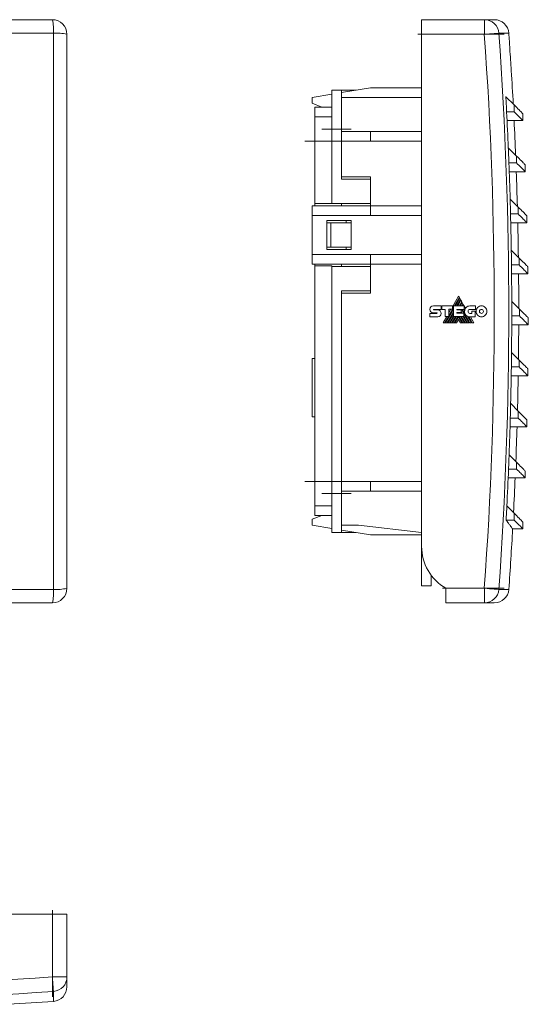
# Model space of a CAD drawing. Header units: millimetres. Extents: x 63 to 370, y 45 to 251.
# Tile 5 of 5: x 265 to 370, y 49 to 251. Entities that reach past the tile are written whole.
import ezdxf

# ---------------------------------------------------------------- set-up
doc = ezdxf.new("R2010")
doc.units = ezdxf.units.MM
doc.linetypes.add('CENTERX2', pattern=[20.32, 12.7, -2.54, 2.54, -2.54])
doc.linetypes.add('PHANTOM', pattern=[12.7, 6.35, -1.27, 1.27, -1.27, 1.27, -1.27])
doc.layers.add('___VS___', color=7, linetype='Continuous', lineweight=15)

msp = doc.modelspace()

# ---------------------------------------------------------------- linework, layer by layer
at = {"color": 7, "linetype": 'Continuous', "lineweight": 15}
for p, q in [((157.94, 251.35), (271.94, 251.35)), ((347.94, 248.35), (347.94, 251.35)), ((347.94, 251.35), (360.86, 251.35)), ((360.86, 248.35), (360.86, 251.35)), ((360.86, 251.35), (362.9, 251.35)), ((272.16, 248.56), (157.73, 248.56)), ((272.16, 134.14), (272.16, 248.56)), ((274.94, 248.35), (274.94, 134.35)), ((360.86, 248.35), (347.94, 248.35)), ((347.94, 248.35), (347.94, 143.01)), ((365.89, 248.56), (363.84, 248.56)), ((366.39, 240.85), (366.41, 240.85)), ((331.44, 236.35), (337.44, 237.35)), ((337.44, 237.35), (347.94, 237.35)), ((325.44, 235.35), (329.44, 236.02)), ((325.44, 234.15), (325.44, 235.35)), ((329.44, 228.85), (329.44, 236.85)), ((329.44, 236.85), (331.44, 236.85)), ((331.44, 236.85), (331.44, 235.35)), ((331.44, 236.85), (334.44, 236.85)), ((331.44, 235.35), (331.44, 233.51)), ((331.44, 235.35), (347.94, 235.35)), ((365.28, 235.51), (366.99, 233.8)), ((325.44, 234.15), (327.44, 233.35)), ((325.94, 231.35), (325.94, 233.35)), ((325.94, 233.35), (329.44, 233.35)), ((331.44, 233.51), (331.44, 228.85)), ((366.99, 233.8), (366.99, 232.39)), ((325.94, 226.35), (325.94, 231.35)), ((325.94, 231.35), (329.44, 231.35)), ((366.99, 232.39), (365.45, 232.39)), ((368.8, 230.58), (368.8, 231.99)), ((366.98, 230.58), (365.54, 230.58)), ((366.98, 230.58), (368.8, 230.58)), ((331.44, 228.85), (329.44, 228.85)), ((329.44, 213.55), (329.44, 228.85)), ((331.44, 218.55), (331.44, 228.85)), ((331.44, 228.35), (337.44, 228.35)), ((337.44, 228.35), (347.94, 228.35)), ((337.44, 226.35), (337.44, 228.35)), ((325.94, 213.55), (325.94, 226.35)), ((325.94, 226.35), (329.44, 226.35)), ((331.44, 226.35), (337.44, 226.35)), ((337.44, 226.35), (347.94, 226.35)), ((365.79, 224.98), (367.48, 223.3)), ((367.48, 223.3), (367.48, 221.89)), ((367.48, 221.89), (365.92, 221.89)), ((369.29, 220.08), (369.29, 221.49)), ((337.44, 218.55), (337.44, 219.05)), ((367.43, 220.08), (365.98, 220.08)), ((367.43, 220.08), (369.29, 220.08)), ((331.44, 218.55), (337.44, 218.55)), ((325.44, 213.05), (325.44, 211.05)), ((325.44, 213.05), (337.44, 213.05)), ((325.94, 213.05), (325.94, 213.55)), ((325.94, 213.55), (329.44, 213.55)), ((329.44, 213.55), (337.44, 213.55)), ((331.44, 213.55), (331.44, 213.05)), ((337.44, 213.05), (337.44, 213.55)), ((337.44, 211.05), (337.44, 213.05)), ((337.44, 213.05), (347.94, 213.05)), ((366.17, 214.45), (367.82, 212.8)), ((367.82, 212.8), (367.82, 211.39)), ((325.44, 211.05), (337.44, 211.05)), ((325.44, 211.05), (325.44, 203.05)), ((337.44, 211.05), (347.94, 211.05)), ((367.82, 211.39), (366.25, 211.39)), ((369.63, 209.58), (369.63, 210.99)), ((328.44, 210.05), (333.44, 210.05)), ((328.44, 204.05), (328.44, 210.05)), ((329.24, 209.55), (329.24, 204.55)), ((333.44, 204.05), (333.44, 210.05)), ((367.73, 209.58), (366.29, 209.58)), ((367.73, 209.58), (369.63, 209.58)), ((325.44, 203.05), (325.44, 201.05)), ((325.44, 203.05), (337.44, 203.05)), ((328.44, 204.05), (333.44, 204.05)), ((337.44, 203.05), (337.44, 201.05)), ((337.44, 203.05), (347.94, 203.05)), ((366.4, 203.93), (368.03, 202.3)), ((325.44, 201.05), (337.44, 201.05)), ((325.94, 200.7), (325.94, 201.05)), ((325.94, 200.7), (329.44, 200.7)), ((325.94, 156.35), (325.94, 200.7)), ((329.44, 200.55), (329.44, 200.7)), ((331.44, 200.55), (331.44, 201.05)), ((337.44, 201.05), (347.94, 201.05)), ((337.44, 201.05), (337.44, 200.55)), ((368.03, 200.89), (366.44, 200.89)), ((368.03, 202.3), (368.03, 200.89)), ((329.44, 153.85), (329.44, 200.55)), ((329.44, 200.55), (337.44, 200.55)), ((367.9, 199.08), (366.46, 199.08)), ((367.9, 199.08), (369.84, 199.08)), ((369.84, 199.08), (369.84, 200.49)), ((331.44, 195.55), (337.44, 195.55)), ((331.44, 153.85), (331.44, 195.55)), ((337.44, 195.55), (337.44, 195.05)), ((350.36, 192.47), (351.97, 192.47)), ((351.97, 192.47), (351.97, 191.75)), ((352.13, 191.75), (352.13, 192.47)), ((352.13, 192.47), (354.27, 192.47)), ((355.55, 194.46), (354.27, 192.24)), ((354.27, 192.47), (354.27, 191.76)), ((354.48, 190.25), (354.48, 192.46)), ((354.48, 192.46), (356.67, 192.46)), ((354.74, 192.46), (355.72, 194.17)), ((355.8, 194.03), (354.89, 192.46)), ((355.22, 192.46), (355.96, 193.75)), ((356.04, 193.62), (355.37, 192.46)), ((355.72, 194.17), (355.55, 194.46)), ((355.71, 192.46), (356.21, 193.32)), ((355.96, 193.75), (355.8, 194.03)), ((356.28, 193.19), (355.86, 192.46)), ((356.21, 193.32), (356.04, 193.62)), ((356.2, 192.46), (356.45, 192.9)), ((356.45, 192.9), (356.28, 193.19)), ((356.52, 192.77), (356.35, 192.46)), ((356.97, 191.99), (356.52, 192.77)), ((356.67, 192.46), (356.67, 191.75)), ((366.5, 193.4), (368.1, 191.8)), ((349.65, 190.93), (351.07, 190.93)), ((351.07, 191.05), (350.36, 191.05)), ((350.45, 191.75), (351.97, 191.75)), ((350.45, 191.64), (351.27, 191.64)), ((352.82, 191.75), (352.13, 191.75)), ((352.82, 190.25), (352.82, 191.75)), ((352.87, 188.97), (354.48, 191.76)), ((353.2, 188.97), (354.48, 191.18)), ((353.36, 188.97), (354.48, 190.92)), ((353.55, 190.41), (354.48, 192.03)), ((354.27, 191.76), (353.55, 191.76)), ((353.55, 190.25), (353.55, 191.76)), ((353.99, 191.76), (353.55, 191.01)), ((355.21, 191.75), (356.67, 191.75)), ((355.21, 191.75), (355.21, 191.63)), ((355.21, 191.63), (356.08, 191.63)), ((355.21, 191.09), (356.08, 191.09)), ((355.21, 191.09), (355.21, 190.98)), ((355.21, 190.98), (356.66, 190.98)), ((355.34, 190.98), (355.4, 191.09)), ((355.38, 191.63), (355.44, 191.75)), ((355.49, 190.98), (355.55, 191.09)), ((355.72, 191.63), (355.78, 191.75)), ((355.86, 191.63), (355.93, 191.75)), ((356.02, 191.09), (356.08, 190.98)), ((356.08, 191.63), (356.08, 191.09)), ((356.2, 191.62), (356.27, 191.75)), ((356.2, 191.62), (356.57, 190.98)), ((356.61, 191.75), (356.8, 191.42)), ((356.66, 190.25), (356.66, 190.98)), ((356.66, 190.83), (357.73, 188.97)), ((357.89, 192.46), (359.01, 192.46)), ((359.01, 191.74), (357.89, 191.74)), ((357.89, 190.93), (358.28, 190.93)), ((358.28, 190.93), (358.28, 191.36)), ((358.28, 191.36), (358.99, 191.36)), ((358.99, 191.36), (358.99, 190.21)), ((359.01, 192.46), (359.01, 191.74)), ((368.1, 191.8), (368.1, 190.39)), ((351.27, 190.22), (349.65, 190.22)), ((353.11, 190.25), (352.37, 188.97)), ((352.72, 188.97), (353.46, 190.25)), ((352.82, 190.25), (353.55, 190.25)), ((353.69, 188.97), (354.48, 190.34)), ((353.84, 188.97), (354.58, 190.25)), ((354.17, 188.97), (354.92, 190.25)), ((354.33, 188.97), (355.07, 190.25)), ((354.48, 190.25), (356.66, 190.25)), ((354.66, 188.97), (355.4, 190.25)), ((354.81, 188.97), (355.55, 190.24)), ((355.55, 189.66), (355.14, 188.97)), ((356.28, 188.97), (355.55, 190.24)), ((355.55, 189.66), (355.94, 188.97)), ((356.43, 188.97), (355.69, 190.25)), ((356.02, 190.25), (356.76, 188.97)), ((356.5, 190.25), (357.24, 188.97)), ((357.44, 190.31), (358.22, 188.97)), ((358.99, 190.21), (357.89, 190.21)), ((358.72, 188.97), (358, 190.21)), ((368.1, 190.39), (366.5, 190.39)), ((367.94, 188.58), (366.5, 188.58)), ((367.94, 188.58), (369.91, 188.58)), ((369.91, 188.58), (369.91, 189.99)), ((366.46, 182.87), (368.03, 181.3)), ((325.44, 181.65), (325.44, 169.65)), ((325.44, 181.65), (325.94, 181.65)), ((368.03, 181.3), (368.03, 179.89)), ((368.03, 179.89), (366.42, 179.89)), ((369.84, 178.08), (369.84, 179.49)), ((367.83, 178.08), (366.39, 178.08)), ((367.83, 178.08), (369.84, 178.08)), ((366.28, 172.35), (367.82, 170.8)), ((367.82, 170.8), (367.82, 169.39)), ((325.44, 169.65), (325.94, 169.65)), ((367.82, 169.39), (366.2, 169.39)), ((369.63, 167.58), (369.63, 168.99)), ((367.59, 167.58), (366.15, 167.58)), ((367.59, 167.58), (369.63, 167.58)), ((365.96, 161.82), (367.48, 160.3)), ((367.48, 160.3), (367.48, 158.89)), ((367.48, 158.89), (365.84, 158.89)), ((369.29, 157.08), (369.29, 158.49)), ((325.94, 151.35), (325.94, 156.35)), ((325.94, 156.35), (329.44, 156.35)), ((331.44, 156.35), (337.44, 156.35)), ((337.44, 156.35), (347.94, 156.35)), ((337.44, 154.35), (337.44, 156.35)), ((367.21, 157.08), (365.77, 157.08)), ((367.21, 157.08), (369.29, 157.08)), ((331.44, 154.35), (337.44, 154.35)), ((337.44, 154.35), (347.94, 154.35)), ((329.44, 153.85), (331.44, 153.85)), ((329.44, 145.85), (329.44, 153.85)), ((331.44, 153.85), (331.44, 149.19)), ((325.94, 149.35), (325.94, 151.35)), ((325.94, 151.35), (329.44, 151.35)), ((365.5, 151.3), (366.99, 149.8)), ((325.44, 148.55), (327.44, 149.35)), ((325.44, 148.55), (325.44, 147.35)), ((325.94, 149.35), (329.44, 149.35)), ((331.44, 149.19), (331.44, 147.35)), ((366.99, 148.39), (365.34, 148.39)), ((366.99, 149.8), (366.99, 148.39)), ((368.8, 146.58), (368.8, 147.99)), ((325.44, 147.35), (329.44, 146.68)), ((331.44, 147.35), (331.44, 145.85)), ((331.44, 147.35), (334.94, 147.35)), ((337.44, 145.35), (331.44, 146.35)), ((347.94, 145.85), (334.94, 147.35)), ((366.67, 146.58), (368.8, 146.58)), ((331.44, 145.85), (329.44, 145.85)), ((331.44, 145.85), (334.44, 145.85)), ((347.94, 145.35), (337.44, 145.35)), ((347.94, 134.85), (347.94, 143.01)), ((349.94, 137.01), (349.94, 134.85)), ((157.73, 134.14), (272.16, 134.14)), ((349.94, 134.85), (347.94, 134.85)), ((352.94, 134.35), (360.86, 134.35)), ((352.94, 131.35), (352.94, 134.35)), ((360.86, 131.35), (360.86, 134.35)), ((363.84, 134.14), (365.89, 134.14)), ((271.94, 131.35), (157.94, 131.35)), ((360.86, 131.35), (352.94, 131.35)), ((362.9, 131.35), (360.86, 131.35)), ((271.94, 67.32), (157.94, 67.32)), ((271.94, 54.4), (271.94, 67.32)), ((271.94, 67.32), (274.94, 67.32)), ((274.94, 67.32), (274.94, 54.4)), ((271.94, 54.4), (274.94, 54.4)), ((274.94, 54.4), (274.94, 52.36)), ((272.16, 49.37), (272.16, 51.42))]:
    msp.add_line(p, q, dxfattribs=at)
at = {"color": 7, "linetype": 'CENTERX2', "lineweight": 0}
for p, q in [((364.93, 248.35), (345.94, 248.35)), ((333.44, 228.85), (327.44, 228.85)), ((323.94, 226.35), (331.44, 226.35)), ((323.94, 156.35), (331.44, 156.35)), ((333.44, 153.85), (327.44, 153.85)), ((364.93, 134.35), (350.94, 134.35)), ((271.94, 50.33), (271.94, 69.32))]:
    msp.add_line(p, q, dxfattribs=at)
at = {"color": 7, "linetype": 'Continuous', "lineweight": 0}
for p, q in [((337.44, 219.05), (331.44, 219.05)), ((337.44, 218.55), (337.44, 213.55)), ((328.44, 209.55), (329.24, 209.55)), ((329.24, 209.55), (333.44, 209.55)), ((332.44, 209.55), (332.44, 210.05)), ((328.44, 204.55), (329.24, 204.55)), ((329.24, 204.55), (333.44, 204.55)), ((332.44, 204.05), (332.44, 204.55)), ((337.44, 195.55), (337.44, 200.55)), ((337.44, 195.05), (331.44, 195.05))]:
    msp.add_line(p, q, dxfattribs=at)
at = {"color": 7, "linetype": 'Continuous', "lineweight": 15, "flags": 128}
for points in [[(360.86, 248.35), (361.41, 248.39), (361.95, 248.43), (362.45, 248.46), (362.89, 248.5), (363.27, 248.52), (363.55, 248.54), (363.75, 248.56), (363.84, 248.56)], [(358.38, 188.97), (358.16, 189.36), (357.94, 189.72), (357.79, 189.99), (357.64, 190.24)], [(360.86, 134.35), (361.41, 134.31), (361.95, 134.27), (362.45, 134.24), (362.89, 134.2), (363.27, 134.18), (363.55, 134.16), (363.75, 134.14), (363.84, 134.14)], [(272.16, 51.42), (272.15, 51.51), (272.14, 51.71), (272.11, 51.99), (272.09, 52.37), (272.06, 52.81), (272.02, 53.31), (271.98, 53.85), (271.94, 54.4)]]:
    msp.add_lwpolyline(points, dxfattribs=at)
at = {"color": 7, "linetype": 'Continuous', "lineweight": 15}
for centre, radius, start, end in [((262.53, 249.22), 9.65, 356.0814, 12.7278), ((271.94, 248.35), 3, 0, 90), ((360.85, 248.35), 3, 4.0208, 89.9331), ((362.9, 248.35), 3, 4.1012, 90), ((272.82, 238.94), 9.65, 77.272, 93.9187), ((-432.06, 191.35), 794.96, 355.88826, 4.11174), ((-432.06, 191.35), 797.95, 355.88826, 4.11174), ((-432.06, 191.35), 800, 3.87041, 4.10119), ((-432.06, 191.35), 799.98, 3.54751, 3.87048), ((-432.06, 191.35), 800, 3.0551, 3.54744), ((-432.06, 191.35), 798.56, 2.94559, 3.1703), ((-432.06, 191.35), 798.56, 2.41389, 2.94559), ((-432.06, 191.35), 800, 2.3017, 2.81053), ((-432.06, 191.35), 800, 2.30175, 2.81052), ((-432.06, 191.35), 798.56, 2.19146, 2.41389), ((-432.06, 191.35), 798.56, 1.65797, 2.19146), ((-432.06, 191.35), 800, 1.5487, 2.05782), ((-432.06, 191.35), 800, 1.54875, 2.05783), ((-432.06, 191.35), 798.56, 1.43771, 1.65797), ((-432.06, 191.35), 798.56, 0.90239, 1.43771), ((-432.06, 191.35), 800, 0.79597, 1.3055), ((-432.06, 191.35), 800, 0.79601, 1.30549), ((-432.06, 191.35), 798.56, 0.68421, 0.90239), ((-432.06, 191.35), 798.56, 0.14703, 0.68421), ((-432.06, 191.35), 800, 0.04341, 0.55338), ((-432.06, 191.35), 800, 0.04336, 0.55338), ((-432.06, 191.35), 798.56, 359.93083, 0.14703), ((357.89, 191.31), 1.1, 174.6401, 270), ((358.02, 191.37), 1.22, 149.0381, 166.8386), ((-432.06, 191.35), 798.56, 359.39174, 359.93083), ((-432.06, 191.35), 800, 359.29077, 359.80137), ((-432.06, 191.35), 800, 359.29081, 359.80137), ((-432.06, 191.35), 798.56, 359.17744, 359.39174), ((-432.06, 191.35), 798.56, 358.63639, 359.17744), ((-432.06, 191.35), 800, 358.53805, 359.04931), ((-432.06, 191.35), 800, 358.53809, 359.04931), ((-432.06, 191.35), 798.56, 358.42391, 358.63639), ((-432.06, 191.35), 798.56, 357.88085, 358.42391), ((-432.06, 191.35), 800, 357.78507, 358.29711), ((-432.06, 191.35), 800, 357.78511, 358.2971), ((-432.06, 191.35), 798.56, 357.6701, 357.88085), ((-432.06, 191.35), 798.56, 357.12499, 357.6701), ((-432.06, 191.35), 800, 357.03171, 357.54454), ((-432.06, 191.35), 800, 357.03175, 357.54459), ((-432.06, 191.35), 798.56, 356.91589, 357.12499), ((-432.06, 191.35), 800, 355.89881, 356.79258), ((357.94, 143.01), 10, 180, 240), ((271.94, 134.35), 3, 270, 0), ((262.53, 133.48), 9.65, 347.2721, 3.9186), ((272.82, 143.76), 9.65, 266.0814, 282.7279), ((360.85, 134.35), 3, 270.0668, 355.9793), ((362.9, 134.35), 3, 270, 355.8988), ((214.94, 847.32), 794.96, 265.88826, 274.11174), ((271.95, 54.41), 3, 274.0207, 359.9332), ((214.94, 847.32), 797.95, 265.88826, 274.11174), ((271.94, 52.36), 3, 274.1012, 0), ((214.94, 847.32), 800, 273.43981, 274.10119)]:
    msp.add_arc(centre, radius, start, end, dxfattribs=at)
for points, knots in [([(366.99, 233.8), (367.35, 233.44), (368.08, 232.71), (368.68, 232.11), (368.76, 232.03), (368.8, 231.99)], [0, 0, 0, 0, 0.332868, 0.666124, 1, 1, 1, 1]), ([(366.99, 232.39), (367.3, 232.07), (367.93, 231.45), (368.49, 230.89), (368.79, 230.59), (368.77, 230.61), (368.77, 230.61)], [0, 0, 0, 0, 0.27996, 0.560022, 0.840134, 1, 1, 1, 1]), ([(367.48, 223.3), (367.84, 222.94), (368.56, 222.21), (369.17, 221.61), (369.25, 221.53), (369.29, 221.49)], [0, 0, 0, 0, 0.332868, 0.666124, 1, 1, 1, 1]), ([(367.48, 221.89), (367.79, 221.57), (368.41, 220.95), (368.97, 220.39), (369.27, 220.09), (369.26, 220.11), (369.25, 220.11)], [0, 0, 0, 0, 0.2799605, 0.5600217, 0.8401345, 1, 1, 1, 1]), ([(367.82, 212.8), (368.18, 212.44), (368.91, 211.71), (369.51, 211.11), (369.59, 211.03), (369.63, 210.99)], [0, 0, 0, 0, 0.332868, 0.666124, 1, 1, 1, 1]), ([(367.82, 211.39), (368.13, 211.07), (368.76, 210.45), (369.32, 209.89), (369.61, 209.59), (369.6, 209.61), (369.6, 209.61)], [0, 0, 0, 0, 0.27996, 0.560022, 0.840134, 1, 1, 1, 1]), ([(368.03, 202.3), (368.39, 201.94), (369.12, 201.21), (369.72, 200.61), (369.8, 200.53), (369.84, 200.49)], [0, 0, 0, 0, 0.332868, 0.666124, 1, 1, 1, 1]), ([(368.03, 200.89), (368.34, 200.57), (368.96, 199.95), (369.52, 199.39), (369.82, 199.09), (369.81, 199.11), (369.8, 199.11)], [0, 0, 0, 0, 0.27996, 0.560022, 0.840134, 1, 1, 1, 1]), ([(368.1, 191.8), (368.46, 191.44), (369.18, 190.71), (369.79, 190.11), (369.87, 190.03), (369.91, 189.99)], [0, 0, 0, 0, 0.332868, 0.666124, 1, 1, 1, 1]), ([(368.1, 190.39), (368.41, 190.07), (369.03, 189.45), (369.59, 188.89), (369.89, 188.59), (369.88, 188.61), (369.87, 188.61)], [0, 0, 0, 0, 0.27996, 0.560022, 0.840134, 1, 1, 1, 1]), ([(368.03, 181.3), (368.39, 180.94), (369.12, 180.21), (369.72, 179.61), (369.8, 179.53), (369.84, 179.49)], [0, 0, 0, 0, 0.332868, 0.666124, 1, 1, 1, 1]), ([(368.03, 179.89), (368.34, 179.57), (368.96, 178.95), (369.52, 178.39), (369.82, 178.09), (369.81, 178.11), (369.8, 178.11)], [0, 0, 0, 0, 0.27996, 0.560022, 0.840134, 1, 1, 1, 1]), ([(367.82, 170.8), (368.18, 170.44), (368.91, 169.71), (369.51, 169.11), (369.59, 169.03), (369.63, 168.99)], [0, 0, 0, 0, 0.332868, 0.666124, 1, 1, 1, 1]), ([(367.82, 169.39), (368.13, 169.07), (368.76, 168.45), (369.32, 167.89), (369.61, 167.59), (369.6, 167.61), (369.6, 167.61)], [0, 0, 0, 0, 0.27996, 0.560022, 0.840134, 1, 1, 1, 1]), ([(367.48, 160.3), (367.84, 159.94), (368.56, 159.21), (369.17, 158.61), (369.25, 158.53), (369.29, 158.49)], [0, 0, 0, 0, 0.332868, 0.666124, 1, 1, 1, 1]), ([(367.48, 158.89), (367.79, 158.57), (368.41, 157.95), (368.97, 157.39), (369.27, 157.09), (369.26, 157.11), (369.25, 157.11)], [0, 0, 0, 0, 0.27996, 0.560022, 0.840134, 1, 1, 1, 1]), ([(367.21, 157.08), (367.21, 157.08), (367.21, 157.08), (367.21, 157.08), (367.21, 157.08)], [0, 0, 0, 0, 0.230409, 1, 1, 1, 1]), ([(365.34, 148.39), (365.5, 148.17), (365.82, 147.74), (366.18, 147.26), (366.45, 146.9), (366.62, 146.67), (366.69, 146.57), (366.68, 146.59), (366.68, 146.59)], [0, 0, 0, 0, 0.187234, 0.374467, 0.561759, 0.748993, 0.936285, 1, 1, 1, 1]), ([(366.99, 149.8), (367.35, 149.44), (368.08, 148.71), (368.68, 148.11), (368.76, 148.03), (368.8, 147.99)], [0, 0, 0, 0, 0.3328676, 0.6661235, 1, 1, 1, 1]), ([(366.99, 148.39), (367.3, 148.07), (367.93, 147.45), (368.49, 146.89), (368.79, 146.59), (368.77, 146.61), (368.77, 146.61)], [0, 0, 0, 0, 0.27996, 0.560022, 0.840134, 1, 1, 1, 1])]:
    msp.add_open_spline(points, degree=3, knots=knots, dxfattribs=at)
for points in [[(349.86, 192.26), (349.98, 192.39), (350.16, 192.47), (350.36, 192.47)], [(359.48, 192.13), (359.68, 192.34), (359.96, 192.47), (360.26, 192.47)], [(360.26, 192.47), (360.56, 192.47), (360.84, 192.34), (361.04, 192.13)], [(349.65, 191.75), (349.65, 191.95), (349.73, 192.13), (349.86, 192.26)], [(349.84, 191.25), (349.72, 191.36), (349.65, 191.53), (349.65, 191.75)], [(350.36, 191.05), (350.15, 191.05), (349.97, 191.12), (349.84, 191.25)], [(350.42, 191.74), (350.41, 191.73), (350.4, 191.71), (350.4, 191.69)], [(350.4, 191.69), (350.4, 191.68), (350.41, 191.66), (350.42, 191.66)], [(350.45, 191.75), (350.44, 191.75), (350.43, 191.75), (350.42, 191.74)], [(350.42, 191.66), (350.43, 191.65), (350.44, 191.64), (350.45, 191.64)], [(351.1, 191.03), (351.09, 191.04), (351.08, 191.05), (351.07, 191.05)], [(351.07, 190.93), (351.08, 190.93), (351.09, 190.93), (351.1, 190.94)], [(351.12, 190.98), (351.12, 191), (351.11, 191.02), (351.1, 191.03)], [(351.1, 190.94), (351.11, 190.95), (351.12, 190.97), (351.12, 190.98)], [(351.27, 191.64), (351.46, 191.64), (351.64, 191.56), (351.77, 191.42)], [(351.77, 191.42), (351.9, 191.29), (351.98, 191.1), (351.98, 190.9)], [(351.98, 190.9), (351.98, 190.71), (351.9, 190.54), (351.77, 190.42)], [(356.24, 190.98), (356.17, 191.1), (356.11, 191.19), (356.08, 191.26)], [(357.89, 188.97), (356.86, 190.73), (356.32, 191.66), (356.28, 191.75)], [(356.83, 191.64), (356.77, 191.75), (356.71, 191.85), (356.67, 191.92)], [(356.8, 191.42), (356.8, 191.5), (356.81, 191.57), (356.83, 191.64)], [(356.97, 191.99), (357.01, 192.05), (357.05, 192.11), (357.1, 192.15)], [(357.1, 192.15), (357.28, 192.34), (357.55, 192.46), (357.89, 192.46)], [(357.61, 191.62), (357.54, 191.55), (357.5, 191.45), (357.5, 191.34)], [(357.5, 191.34), (357.5, 191.22), (357.54, 191.12), (357.61, 191.05)], [(357.89, 191.74), (357.78, 191.74), (357.68, 191.69), (357.61, 191.62)], [(357.61, 191.05), (357.68, 190.98), (357.78, 190.93), (357.89, 190.93)], [(359.16, 191.34), (359.16, 191.65), (359.29, 191.93), (359.48, 192.13)], [(359.48, 190.54), (359.29, 190.74), (359.16, 191.02), (359.16, 191.34)], [(360.26, 190.21), (359.96, 190.21), (359.68, 190.33), (359.48, 190.54)], [(359.98, 191.63), (359.91, 191.55), (359.86, 191.45), (359.86, 191.34)], [(359.86, 191.34), (359.86, 191.22), (359.91, 191.12), (359.98, 191.04)], [(360.26, 191.75), (360.15, 191.75), (360.05, 191.7), (359.98, 191.63)], [(359.98, 191.04), (360.05, 190.97), (360.15, 190.92), (360.26, 190.92)], [(360.54, 191.63), (360.47, 191.7), (360.37, 191.75), (360.26, 191.75)], [(360.26, 190.92), (360.37, 190.92), (360.47, 190.97), (360.54, 191.04)], [(361.04, 190.54), (360.84, 190.33), (360.56, 190.21), (360.26, 190.21)], [(360.66, 191.34), (360.66, 191.45), (360.62, 191.55), (360.54, 191.63)], [(360.54, 191.04), (360.62, 191.12), (360.66, 191.22), (360.66, 191.34)], [(361.04, 192.13), (361.24, 191.93), (361.36, 191.65), (361.36, 191.34)], [(361.36, 191.34), (361.36, 191.02), (361.24, 190.74), (361.04, 190.54)], [(351.77, 190.42), (351.64, 190.29), (351.47, 190.22), (351.27, 190.22)], [(356.91, 188.97), (356.6, 189.51), (356.35, 189.93), (356.17, 190.25)], [(357.4, 188.97), (357.1, 189.48), (356.86, 189.9), (356.66, 190.25)]]:
    msp.add_open_spline(points, degree=3, dxfattribs=at)
at = {"layer": '___VS___', "color": 7, "linetype": 'PHANTOM'}
for p, q in [((349.65, 190.93), (349.65, 190.22)), ((352.37, 188.97), (352.72, 188.97)), ((352.87, 188.97), (353.2, 188.97)), ((353.36, 188.97), (353.69, 188.97)), ((353.84, 188.97), (354.17, 188.97)), ((354.33, 188.97), (354.66, 188.97)), ((354.81, 188.97), (355.14, 188.97)), ((355.94, 188.97), (356.28, 188.97)), ((356.43, 188.97), (356.76, 188.97)), ((356.91, 188.97), (357.24, 188.97)), ((357.4, 188.97), (357.73, 188.97)), ((357.89, 188.97), (358.22, 188.97)), ((358.38, 188.97), (358.72, 188.97))]:
    msp.add_line(p, q, dxfattribs=at)

doc.saveas('drawing.dxf')
